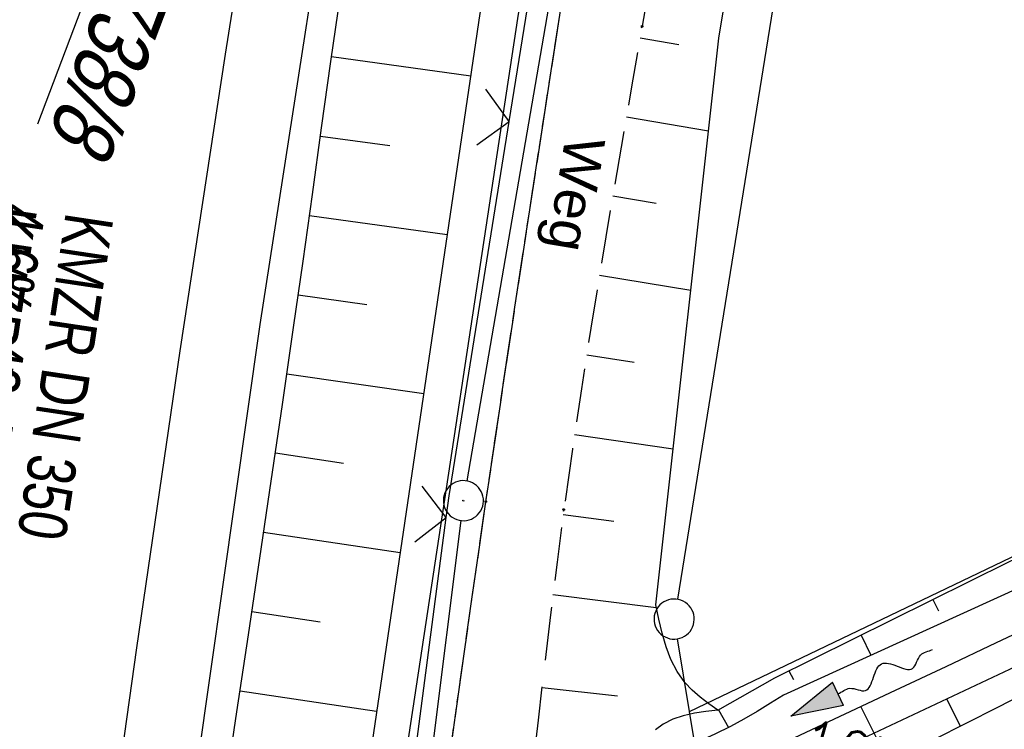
# Model space of a CAD drawing. Extents: x 508885 to 509191, y 457896 to 458644.
# Tile 51 of 57: x 509046 to 509083, y 458566 to 458593. Entities that reach past the tile are written whole.
import ezdxf

# ---------------------------------------------------------------- set-up
doc = ezdxf.new("R2010")
doc.units = 0
doc.header["$LTSCALE"] = 10
doc.header["$MEASUREMENT"] = 0
for name, pattern in [('AUSGEZOGEN', [0]), ('LT00', [0]), ('LT11', [0.3, 0.2, -0.1])]:
    doc.linetypes.add(name, pattern=pattern)
doc.layers.get('0').update_dxf_attribs({"linetype": 'LT00'})
for name, color, linetype in [('--EK_FBR', 1, 'LT00'), ('--EK_Haltung-Text', 140, 'LT00'), ('--EK_Schacht-Text', 5, 'LT00'), ('--EL_DFK_AB_L', 21, 'LT00'), ('--EL_DFK_AB_P', 7, 'LT00'), ('--EL_Haltung-Text', 182, 'LT00'), ('--FLIEßRICHTPFEIL', 180, 'Continuous'), ('BW_TEXT_B', 20, 'AUSGEZOGEN'), ('DFK_AB_FLNR', 7, 'Continuous'), ('DFK_AB_L', 21, 'LT00'), ('DFK_AB_P', 7, 'LT00'), ('DFK_GZPKT', 250, 'LT00'), ('DFK_KATASTER', 250, 'LT00'), ('FELDWEG_TEXT', 250, 'Continuous'), ('V111_AFBR_BAB', 250, 'LT00'), ('V111_BOESCH', 250, 'LT00'), ('V111_BOSCHUNG', 250, 'LT00'), ('V111_FELDWEG', 250, 'LT11'), ('V111_GRABEN', 250, 'LT00'), ('V111_LD_MARK', 250, 'LT00'), ('V111_ZAUN', 40, 'LT00'), ('V112_AFBR_BAB', 250, 'LT00'), ('V112_BOESCH', 250, 'LT00'), ('V112_BOSCHUNG', 250, 'LT00'), ('V112_FELDWEG', 250, 'LT11'), ('V112_GRABEN', 250, 'LT00'), ('V112_LD_MARK', 250, 'LT00'), ('V112_ZAUN', 40, 'LT00')]:
    doc.layers.add(name, color=color, linetype=linetype)
doc.styles.add('Beschrift', font='ARIAL.TTF')
doc.styles.add('Haltungsbeschriftung', font='ARIAL.TTF', dxfattribs={"width": 0.75})
doc.styles.add('schachtbeschriftung', font='romans.shx', dxfattribs={"width": 0.75, "height": 2})
doc.styles.get("Standard").update_dxf_attribs({"font": 'ARIAL.TTF'})

# ---------------------------------------------------------------- blocks, each defined once
blk = doc.blocks.new('SYMB7010')
at = {"color": 0, "linetype": 'ByBlock'}
for points in [[(-0.031408, 0.499213), (-0.093728, 0.49134), (-0.15457, 0.475719), (-0.212975, 0.452595), (-0.268021, 0.422333), (-0.31884, 0.385411), (-0.36463, 0.342411), (-0.40467, 0.29401), (-0.438329, 0.240973), (-0.465074, 0.184136), (-0.484486, 0.124395), (-0.496256, 0.062692), (-0.5002, 0)], [(0.5002, 0), (0.496256, 0.062692), (0.484485, 0.124395), (0.465074, 0.184136), (0.438329, 0.240973), (0.40467, 0.29401), (0.36463, 0.342411), (0.31884, 0.385411), (0.268021, 0.422333), (0.212975, 0.452595), (0.15457, 0.475719), (0.093728, 0.49134), (0.031408, 0.499213), (-0.031408, 0.499213)], [(-0.5002, 0), (-0.496256, -0.062692), (-0.484486, -0.124395), (-0.465075, -0.184136), (-0.438329, -0.240973), (-0.404671, -0.29401), (-0.36463, -0.342411), (-0.31884, -0.385411), (-0.268021, -0.422333), (-0.212975, -0.452595), (-0.154571, -0.475719), (-0.093728, -0.49134), (-0.031408, -0.499213), (0.031408, -0.499213)], [(0.031408, -0.499213), (0.093728, -0.491341), (0.15457, -0.475719), (0.212975, -0.452595), (0.268021, -0.422333), (0.31884, -0.385411), (0.36463, -0.342411), (0.404671, -0.294011), (0.438329, -0.240974), (0.465075, -0.184136), (0.484486, -0.124395), (0.496256, -0.062692), (0.500201, 0)]]:
    blk.add_lwpolyline(points, dxfattribs=at)
blk = doc.blocks.new('SYMB0003')
at = {"color": 0, "linetype": 'ByBlock'}
for p, q in [((-0.015712, 0), (0.010166, 0.012015)), ((0, -0.021257), (-0.015712, 0)), ((0.010166, 0.012015), (0, -0.021257))]:
    blk.add_line(p, q, dxfattribs=at)
for points in [[(-0.031395, 0.499013), (-0.093691, 0.491144), (-0.154509, 0.475528), (-0.21289, 0.452414), (-0.267913, 0.422164), (-0.318712, 0.385257), (-0.364484, 0.342274), (-0.404509, 0.293893), (-0.438154, 0.240877), (-0.464888, 0.184062), (-0.484292, 0.124345), (-0.496058, 0.062667), (-0.5, 0)], [(0.5, 0), (0.496057, 0.062667), (0.484292, 0.124345), (0.464888, 0.184062), (0.438153, 0.240877), (0.404509, 0.293893), (0.364484, 0.342274), (0.318712, 0.385257), (0.267913, 0.422164), (0.21289, 0.452414), (0.154509, 0.475528), (0.093691, 0.491144), (0.031395, 0.499013), (-0.031395, 0.499013)], [(-0.5, 0), (-0.496058, -0.062667), (-0.484292, -0.124345), (-0.464888, -0.184062), (-0.438154, -0.240877), (-0.404509, -0.293893), (-0.364485, -0.342274), (-0.318712, -0.385257), (-0.267914, -0.422164), (-0.21289, -0.452414), (-0.154509, -0.475529), (-0.093691, -0.491144), (-0.031395, -0.499014), (0.031395, -0.499014)], [(0.031395, -0.499014), (0.093691, -0.491144), (0.154509, -0.475529), (0.21289, -0.452414), (0.267914, -0.422164), (0.318712, -0.385257), (0.364485, -0.342274), (0.404509, -0.293893), (0.438154, -0.240877), (0.464889, -0.184062), (0.484292, -0.124345), (0.496058, -0.062667), (0.5, 0)]]:
    blk.add_lwpolyline(points, dxfattribs=at)
blk = doc.blocks.new('FLIEßRICHTPFEIL')
at = {"layer": '--FLIEßRICHTPFEIL'}
blk.add_hatch(color=256, dxfattribs=at).paths.add_polyline_path([(-1.95, 0.4875), (-1.95, -0.4875), (0, 0)])
for p, q in [((-1.95, 0.4875), (-1.95, -0.4875)), ((-1.95, 0.4875), (0, 0)), ((0, 0), (-1.95, -0.4875))]:
    blk.add_line(p, q, dxfattribs=at)
at = {"layer": '--FLIEßRICHTPFEIL', "start_tangent": (-1, 0), "end_tangent": (-1, 0)}
blk.add_spline([(-1.95, 0), (-2.4375, 0), (-2.925, 0.325), (-3.4125, 0), (-3.9, -0.325), (-4.3875, 0), (-4.875, 0.325), (-5.3625, 0), (-5.85, 0)], degree=3, dxfattribs=at)
blk = doc.blocks.new('SYMB0011')
at = {"color": 0, "linetype": 'ByBlock'}
for p, q in [((0.5, 0), (-0.5, 0)), ((0, 0.5), (0, -0.5))]:
    blk.add_line(p, q, dxfattribs=at)
blk = doc.blocks.new('SYMB0024')
at = {"color": 0, "linetype": 'ByBlock'}
for p, q in [((-0.5, 0.5), (0, 0)), ((0, 0), (0.5, 0.5))]:
    blk.add_line(p, q, dxfattribs=at)

msp = doc.modelspace()

# ---------------------------------------------------------------- linework, layer by layer
at = {"layer": '--EK_FBR'}
for points in [[(509033.444, 458322.397), (509033.995, 458344.72), (509034.89, 458369.551), (509035.987, 458394.317), (509037.472, 458418.57), (509039.183, 458442.329), (509041.09, 458464.831), (509043.369, 458488.282), (509045.947, 458513.055), (509048.673, 458535.671), (509051.755, 458558.727), (509055.01, 458581.604), (509058.517, 458604.2), (509062.207, 458626.243), (509064.565, 458639.405)], [(509050.302, 458547.857), (509051.755, 458558.727), (509055.01, 458581.604), (509058.517, 458604.2), (509062.207, 458626.243), (509064.565, 458639.405)]]:
    msp.add_lwpolyline(points, dxfattribs=at)
at = {"layer": '--EK_FBR', "linetype": 'LT11', "flags": 128}
for points in [[(509047.968, 458447.746), (509048.48, 458453.082), (509049.005, 458458.416), (509049.544, 458463.75), (509050.099, 458469.081), (509050.519, 458473.014), (509050.947, 458476.945), (509051.382, 458480.877), (509051.822, 458484.807), (509052.267, 458488.737), (509052.713, 458492.667), (509053.167, 458496.651), (509053.625, 458500.635), (509054.088, 458504.619), (509054.559, 458508.601), (509055.039, 458512.582), (509055.531, 458516.562), (509056.005, 458520.299), (509056.49, 458524.035), (509056.982, 458527.77), (509057.481, 458531.505), (509057.983, 458535.238), (509058.487, 458538.972), (509059.102, 458543.525), (509059.717, 458548.079), (509060.334, 458552.631), (509060.955, 458557.184), (509061.443, 458560.742), (509061.936, 458564.3), (509062.434, 458567.857), (509062.94, 458571.412), (509063.454, 458574.967), (509063.991, 458578.61), (509064.537, 458582.252), (509065.092, 458585.892), (509065.652, 458589.532), (509066.217, 458593.171), (509066.827, 458597.067), (509067.442, 458600.962), (509068.065, 458604.856), (509068.698, 458608.748), (509069.342, 458612.639), (509070, 458616.527), (509070.673, 458620.412), (509071.333, 458624.126), (509072.006, 458627.838), (509072.691, 458631.548), (509073.385, 458635.256), (509074.087, 458638.962), (509074.123, 458639.153)], [(509077.309, 458639.07), (509077.309, 458639.07), (509076.475, 458634.267), (509075.449, 458628.336), (509074.425, 458622.404), (509073.401, 458616.473), (509072.377, 458610.541), (509071.352, 458604.609), (509070.324, 458598.678), (509069.292, 458592.746), (509068.899, 458590.49), (509068.508, 458588.234), (509068.122, 458585.977), (509067.744, 458583.719), (509067.377, 458581.46), (509067.023, 458579.198), (509066.686, 458576.934), (509066.368, 458574.668), (509066.11, 458572.704), (509065.864, 458570.739), (509065.629, 458568.772), (509065.401, 458566.804), (509065.175, 458564.835), (509064.95, 458562.867), (509064.709, 458560.79), (509064.46, 458558.713), (509064.2, 458556.638), (509063.906, 458554.417), (509063.6, 458552.198), (509063.283, 458549.98), (509062.959, 458547.763), (509062.633, 458545.546), (509062.308, 458543.329), (509061.987, 458541.112), (509061.674, 458538.893), (509061.285, 458536.023), (509060.911, 458533.152), (509060.551, 458530.278), (509060.2, 458527.404), (509059.856, 458524.528), (509059.516, 458521.652), (509059.176, 458518.776), (509058.833, 458515.9), (509058.117, 458510.028), (509057.379, 458504.16), (509056.619, 458498.294), (509055.839, 458492.43), (509055.483, 458489.8), (509055.126, 458487.169), (509054.77, 458484.539), (509054.416, 458481.908), (509054.069, 458479.277), (509053.73, 458476.645), (509053.4, 458474.011), (509053.084, 458471.376), (509052.783, 458468.74), (509052.463, 458465.761), (509052.162, 458462.781), (509051.878, 458459.798), (509051.607, 458456.814), (509051.347, 458453.829), (509051.094, 458450.843), (509050.845, 458447.857), (509050.598, 458444.87)]]:
    msp.add_lwpolyline(points, dxfattribs=at)
at = {"layer": '--EL_DFK_AB_L'}
for p, q in [((509073.647, 458639.166), (509062.737, 458575.749)), ((509062.517, 458574.265), (509046.104, 458443.644))]:
    msp.add_line(p, q, dxfattribs=at)
at = {"layer": 'DFK_AB_L'}
for p, q in [((509073.647, 458639.166), (509062.737, 458575.749)), ((509062.517, 458574.265), (509046.104, 458443.644))]:
    msp.add_line(p, q, dxfattribs=at)
at = {"layer": 'DFK_KATASTER'}
for p, q in [((509081.535, 458638.958), (509070.61, 458571.319)), ((509071.06, 458567.129), (509190.997, 458624.577)), ((509071.69, 458563.379), (509130.53, 458590.979)), ((509071.06, 458567.129), (509070.613, 458569.839)), ((509071.69, 458563.379), (509071.06, 458567.129))]:
    msp.add_line(p, q, dxfattribs=at)
at = {"layer": 'V111_AFBR_BAB'}
msp.add_lwpolyline([(509050.302, 458547.857), (509051.755, 458558.727), (509055.01, 458581.604), (509058.517, 458604.2), (509062.207, 458626.243), (509064.565, 458639.405)], dxfattribs=at)
at = {"layer": 'V111_BOESCH'}
for points in [[(509072.121, 458567.177), (509071.786, 458567.416), (509071.463, 458567.663), (509071.161, 458567.925), (509070.891, 458568.209), (509070.602, 458568.616), (509070.371, 458569.065), (509070.188, 458569.547), (509070.04, 458570.053), (509069.916, 458570.577), (509069.803, 458571.109), (509072.159, 458592.311), (509079.907, 458639.001)], [(509072.121, 458567.177), (509074.257, 458568.382), (509083.009, 458572.72), (509105.436, 458583.383), (509139.37, 458599.679), (509161.459, 458610.399), (509186.317, 458622.193), (509190.994, 458624.471)], [(509051.389, 458547.445), (509051.549, 458548.66), (509051.987, 458551.939), (509052.432, 458555.218), (509052.889, 458558.495), (509053.3, 458561.37), (509053.718, 458564.243), (509054.142, 458567.116), (509054.569, 458569.988), (509054.996, 458572.861), (509055.422, 458575.733), (509055.844, 458578.607), (509056.259, 458581.481), (509056.612, 458583.97), (509056.961, 458586.46), (509057.308, 458588.951), (509057.657, 458591.441), (509058.008, 458593.93)], [(509070.941, 458564.19), (509072.034, 458564.721), (509073.127, 458565.249), (509075.006, 458566.148), (509076.888, 458567.04), (509078.772, 458567.927), (509080.657, 458568.812), (509082.542, 458569.698), (509084.424, 458570.588), (509086.304, 458571.484), (509088.438, 458572.514), (509090.567, 458573.553), (509092.693, 458574.597), (509094.818, 458575.645), (509096.943, 458576.693), (509099.07, 458577.737), (509101.199, 458578.776), (509103.963, 458580.108), (509106.733, 458581.427), (509109.508, 458582.736), (509112.287, 458584.037), (509115.068, 458585.332), (509117.85, 458586.626), (509128.901, 458591.038)], [(509122.186, 458590.188), (509119.412, 458588.856), (509116.639, 458587.521), (509113.867, 458586.184), (509111.095, 458584.847), (509108.322, 458583.513), (509105.547, 458582.182), (509101.89, 458580.439), (509098.228, 458578.705), (509094.563, 458576.978), (509090.896, 458575.257), (509087.227, 458573.538), (509083.557, 458571.822), (509074.577, 458567.736), (509074.088, 458567.43), (509073.596, 458567.129), (509073.098, 458566.839), (509072.592, 458566.565), (509072.017, 458566.281), (509071.435, 458566.01)], [(509073.118, 458562.535), (509075.49, 458563.717), (509077.86, 458564.901), (509080.228, 458566.09), (509082.592, 458567.287), (509084.951, 458568.494), (509087.303, 458569.713), (509089.169, 458570.693), (509091.031, 458571.679), (509092.891, 458572.669), (509094.751, 458573.66), (509096.612, 458574.649), (509098.475, 458575.632), (509100.343, 458576.608), (509102.216, 458577.572), (509104.453, 458578.702), (509106.698, 458579.815), (509108.95, 458580.914), (509111.208, 458582.002), (509113.47, 458583.082), (509115.735, 458584.155), (509118.001, 458585.226), (509128.616, 458590.242)], [(509072.121, 458567.177), (509071.68, 458567.124), (509071.248, 458567.058), (509070.831, 458566.964), (509070.438, 458566.832), (509070.077, 458566.645), (509069.796, 458566.436)]]:
    msp.add_lwpolyline(points, dxfattribs=at)
at = {"layer": 'V111_BOSCHUNG'}
for p, q in [((509069.218, 458592.323), (509070.662, 458592.077)), ((509057.683, 458591.626), (509062.883, 458590.895)), ((509068.704, 458589.367), (509071.774, 458588.845)), ((509057.266, 458588.645), (509059.855, 458588.291)), ((509068.196, 458586.411), (509069.819, 458586.134)), ((509056.851, 458585.673), (509062.005, 458584.97)), ((509067.699, 458583.443), (509071.111, 458582.88)), ((509056.434, 458582.713), (509058.999, 458582.352)), ((509067.22, 458580.465), (509069.001, 458580.189)), ((509056.01, 458579.754), (509061.124, 458579.014)), ((509066.766, 458577.483), (509070.452, 458576.947)), ((509055.579, 458576.795), (509058.131, 458576.416)), ((509066.345, 458574.495), (509068.234, 458574.238)), ((509055.14, 458573.827), (509060.243, 458573.068)), ((509065.958, 458571.502), (509069.823, 458571.013)), ((509080.168, 458571.312), (509080.374, 458570.89)), ((509054.699, 458570.86), (509057.251, 458570.48)), ((509077.48, 458569.98), (509077.848, 458569.224)), ((509074.785, 458568.644), (509074.954, 458568.314)), ((509065.551, 458568.025), (509068.366, 458567.709)), ((509054.257, 458567.893), (509059.365, 458567.133)), ((509081.198, 458566.58), (509080.691, 458567.585)), ((509072.145, 458567.191), (509072.519, 458566.527)), ((509078.513, 458565.228), (509077.473, 458567.316))]:
    msp.add_line(p, q, dxfattribs=at)
at = {"layer": 'V111_FELDWEG', "flags": 128}
for points in [[(509059.23, 458544.472), (509059.717, 458548.079), (509060.334, 458552.632), (509060.955, 458557.184), (509061.443, 458560.742), (509061.936, 458564.3), (509062.434, 458567.857), (509062.94, 458571.413), (509063.454, 458574.967), (509063.991, 458578.61), (509064.537, 458582.252), (509065.091, 458585.892), (509065.652, 458589.532), (509066.217, 458593.171), (509066.826, 458597.067), (509067.442, 458600.962), (509068.065, 458604.856), (509068.698, 458608.748), (509069.342, 458612.639), (509070, 458616.527), (509070.673, 458620.412), (509071.333, 458624.126), (509072.006, 458627.838), (509072.691, 458631.548), (509073.385, 458635.256), (509074.087, 458638.962), (509074.123, 458639.153)], [(509077.309, 458639.07), (509076.475, 458634.267), (509075.449, 458628.336), (509074.425, 458622.404), (509073.401, 458616.473), (509072.377, 458610.541), (509071.352, 458604.61), (509070.324, 458598.678), (509069.292, 458592.746), (509068.899, 458590.49), (509068.508, 458588.234), (509068.122, 458585.977), (509067.744, 458583.719), (509067.377, 458581.46), (509067.023, 458579.198), (509066.686, 458576.935), (509066.368, 458574.668), (509066.11, 458572.704), (509065.864, 458570.739), (509065.629, 458568.772), (509065.401, 458566.804), (509065.175, 458564.835), (509064.95, 458562.867), (509064.709, 458560.789), (509064.46, 458558.713), (509064.2, 458556.638), (509063.906, 458554.417), (509063.599, 458552.198), (509063.283, 458549.98), (509062.959, 458547.763), (509062.633, 458545.546), (509062.308, 458543.329), (509062.305, 458543.306)]]:
    msp.add_lwpolyline(points, dxfattribs=at)
at = {"layer": 'V111_GRABEN'}
for points in [[(509071.117, 458639.233), (509068.148, 458621.385), (509063.228, 458593.231), (509059.033, 458564.893), (509056.325, 458545.573)], [(509057.64, 458545.075), (509060.37, 458564.871), (509064.647, 458593.044), (509069.095, 458621.047), (509072.391, 458639.199)]]:
    msp.add_lwpolyline(points, dxfattribs=at)
at = {"layer": 'V111_LD_MARK'}
msp.add_lwpolyline([(509047.562, 458548.896), (509048.836, 458558.383), (509050.396, 458569.5), (509052.023, 458580.609), (509053.715, 458591.708), (509055.472, 458602.797), (509057.292, 458613.876), (509059.177, 458624.944), (509061.124, 458636.001), (509061.756, 458639.479)], dxfattribs=at)
at = {"layer": 'V111_ZAUN'}
for p, q in [((509064.32, 458589.193), (509066.692, 458604.004)), ((509060.01, 458559.507), (509061.971, 458574.378))]:
    msp.add_line(p, q, dxfattribs=at)
msp.add_lwpolyline([(509061.971, 458574.378), (509062.079, 458575.193), (509064.32, 458589.193)], dxfattribs=at)
at = {"layer": 'V112_AFBR_BAB'}
msp.add_lwpolyline([(509033.444, 458322.397), (509033.995, 458344.72), (509034.89, 458369.551), (509035.987, 458394.317), (509037.472, 458418.57), (509039.183, 458442.329), (509041.09, 458464.831), (509043.369, 458488.282), (509045.947, 458513.055), (509048.673, 458535.671), (509051.755, 458558.727), (509055.01, 458581.604), (509058.517, 458604.2), (509062.207, 458626.243), (509064.565, 458639.405)], dxfattribs=at)
at = {"layer": 'V112_BOESCH'}
for points in [[(509072.121, 458567.177), (509071.786, 458567.416), (509071.463, 458567.663), (509071.161, 458567.925), (509070.891, 458568.209), (509070.602, 458568.616), (509070.371, 458569.065), (509070.188, 458569.547), (509070.04, 458570.053), (509069.916, 458570.577), (509069.803, 458571.109), (509072.159, 458592.311), (509079.907, 458639.001)], [(509072.121, 458567.177), (509074.257, 458568.382), (509083.009, 458572.72), (509105.436, 458583.383), (509139.37, 458599.679), (509161.459, 458610.399), (509186.317, 458622.193), (509190.994, 458624.471)], [(509049.459, 458532.74), (509049.829, 458535.536), (509050.259, 458538.817), (509050.688, 458542.098), (509051.117, 458545.379), (509051.549, 458548.66), (509051.987, 458551.939), (509052.433, 458555.218), (509052.889, 458558.495), (509053.3, 458561.37), (509053.718, 458564.243), (509054.142, 458567.116), (509054.569, 458569.988), (509054.996, 458572.861), (509055.422, 458575.733), (509055.844, 458578.607), (509056.259, 458581.481), (509056.612, 458583.97), (509056.961, 458586.46), (509057.308, 458588.951), (509057.657, 458591.441), (509058.008, 458593.93)], [(509070.941, 458564.19), (509072.034, 458564.721), (509073.127, 458565.249), (509075.006, 458566.148), (509076.888, 458567.04), (509078.772, 458567.927), (509080.657, 458568.812), (509082.542, 458569.698), (509084.425, 458570.588), (509086.304, 458571.484), (509088.438, 458572.514), (509090.567, 458573.553), (509092.693, 458574.598), (509094.818, 458575.645), (509096.943, 458576.693), (509099.07, 458577.737), (509101.199, 458578.776), (509103.963, 458580.108), (509106.733, 458581.427), (509109.508, 458582.736), (509112.287, 458584.037), (509115.068, 458585.332), (509117.85, 458586.626), (509128.901, 458591.038)], [(509122.186, 458590.188), (509119.412, 458588.856), (509116.639, 458587.521), (509113.867, 458586.184), (509111.095, 458584.847), (509108.322, 458583.513), (509105.547, 458582.182), (509101.89, 458580.439), (509098.228, 458578.705), (509094.563, 458576.978), (509090.896, 458575.256), (509087.227, 458573.538), (509083.557, 458571.822), (509074.577, 458567.736), (509074.088, 458567.43), (509073.596, 458567.129), (509073.098, 458566.839), (509072.592, 458566.565), (509072.017, 458566.281), (509071.435, 458566.01)], [(509073.118, 458562.535), (509075.49, 458563.717), (509077.86, 458564.901), (509080.228, 458566.09), (509082.592, 458567.287), (509084.951, 458568.494), (509087.303, 458569.713), (509089.169, 458570.693), (509091.031, 458571.679), (509092.891, 458572.669), (509094.751, 458573.66), (509096.612, 458574.649), (509098.475, 458575.632), (509100.343, 458576.608), (509102.216, 458577.572), (509104.453, 458578.702), (509106.698, 458579.815), (509108.95, 458580.914), (509111.208, 458582.002), (509113.47, 458583.082), (509115.735, 458584.155), (509118.001, 458585.226), (509128.616, 458590.242)], [(509072.121, 458567.177), (509071.68, 458567.124), (509071.248, 458567.058), (509070.831, 458566.964), (509070.438, 458566.832), (509070.077, 458566.646), (509069.796, 458566.436)]]:
    msp.add_lwpolyline(points, dxfattribs=at)
at = {"layer": 'V112_BOSCHUNG'}
for p, q in [((509069.218, 458592.323), (509070.662, 458592.077)), ((509057.683, 458591.626), (509062.883, 458590.895)), ((509068.704, 458589.367), (509071.774, 458588.845)), ((509057.266, 458588.645), (509059.855, 458588.291)), ((509068.196, 458586.411), (509069.819, 458586.134)), ((509056.851, 458585.674), (509062.005, 458584.97)), ((509067.699, 458583.443), (509071.111, 458582.88)), ((509056.434, 458582.713), (509058.999, 458582.352)), ((509067.22, 458580.465), (509069.001, 458580.189)), ((509056.01, 458579.754), (509061.124, 458579.014)), ((509066.766, 458577.483), (509070.452, 458576.947)), ((509055.579, 458576.795), (509058.131, 458576.416)), ((509066.345, 458574.495), (509068.234, 458574.238)), ((509055.14, 458573.827), (509060.243, 458573.068)), ((509065.958, 458571.502), (509069.823, 458571.013)), ((509080.168, 458571.312), (509080.374, 458570.89)), ((509054.699, 458570.86), (509057.251, 458570.48)), ((509077.48, 458569.98), (509077.848, 458569.224)), ((509074.785, 458568.644), (509074.954, 458568.314)), ((509065.551, 458568.025), (509068.366, 458567.709)), ((509054.257, 458567.893), (509059.365, 458567.133)), ((509081.198, 458566.58), (509080.691, 458567.585)), ((509072.145, 458567.191), (509072.519, 458566.527)), ((509078.513, 458565.228), (509077.473, 458567.316))]:
    msp.add_line(p, q, dxfattribs=at)
at = {"layer": 'V112_FELDWEG', "flags": 128}
for points in [[(509075.207, 457898.869), (509074.801, 457900.932), (509074.318, 457903.466), (509073.848, 457906.002), (509073.386, 457908.54), (509072.931, 457911.08), (509072.478, 457913.619), (509072.026, 457916.16), (509071.572, 457918.699), (509071.111, 457921.238), (509070.643, 457923.775), (509070.181, 457926.225), (509069.71, 457928.674), (509069.234, 457931.122), (509068.756, 457933.57), (509068.278, 457936.017), (509067.802, 457938.465), (509067.332, 457940.913), (509066.869, 457943.363), (509066.417, 457945.815), (509065.978, 457948.269), (509065.524, 457950.902), (509065.085, 457953.537), (509064.659, 457956.175), (509064.241, 457958.814), (509063.829, 457961.455), (509063.421, 457964.096), (509063.012, 457966.737), (509062.601, 457969.377), (509062.109, 457972.494), (509061.611, 457975.61), (509061.11, 457978.725), (509060.61, 457981.841), (509060.112, 457984.957), (509059.62, 457988.073), (509059.136, 457991.191), (509058.664, 457994.311), (509058.184, 457997.579), (509057.717, 458000.849), (509057.26, 458004.12), (509056.812, 458007.393), (509056.369, 458010.666), (509055.931, 458013.94), (509055.493, 458017.214), (509054.769, 458022.614), (509054.044, 458028.013), (509053.316, 458033.412), (509052.587, 458038.811), (509051.858, 458044.211), (509051.129, 458049.613), (509050.769, 458052.287), (509050.413, 458054.961), (509050.064, 458057.637), (509049.726, 458060.313), (509049.403, 458062.991), (509049.096, 458065.671), (509048.812, 458068.352), (509048.551, 458071.035), (509048.319, 458073.721), (509048.119, 458076.409), (509047.991, 458078.433), (509047.879, 458080.457), (509047.782, 458082.483), (509047.697, 458084.51), (509047.62, 458086.537), (509047.55, 458088.564), (509047.482, 458090.592), (509047.356, 458094.433), (509047.233, 458098.274), (509047.115, 458102.114), (509047.004, 458105.955), (509046.92, 458109.058), (509046.84, 458112.16), (509046.761, 458115.263), (509046.683, 458118.366), (509046.603, 458121.469), (509046.52, 458124.572), (509046.432, 458127.675), (509046.321, 458131.306), (509046.202, 458134.936), (509046.08, 458138.566), (509045.956, 458142.196), (509045.833, 458145.827), (509045.713, 458149.457), (509045.624, 458152.279), (509045.536, 458155.101), (509045.448, 458157.923), (509045.357, 458160.745), (509045.262, 458163.567), (509045.16, 458166.389), (509045.049, 458169.21), (509044.913, 458172.358), (509044.765, 458175.506), (509044.608, 458178.653), (509044.445, 458181.8), (509044.277, 458184.947), (509044.107, 458188.094), (509043.937, 458191.241), (509043.77, 458194.388), (509043.608, 458197.535), (509043.407, 458201.625), (509043.217, 458205.715), (509043.034, 458209.806), (509042.858, 458213.897), (509042.686, 458217.988), (509042.517, 458222.079), (509042.357, 458225.975), (509042.198, 458229.871), (509042.045, 458233.768), (509041.897, 458237.664), (509041.758, 458241.561), (509041.627, 458245.529), (509041.504, 458249.498), (509041.39, 458253.467), (509041.283, 458257.436), (509041.182, 458261.405), (509041.084, 458265.374), (509040.896, 458273.402), (509040.72, 458281.43), (509040.558, 458289.458), (509040.498, 458292.64), (509040.442, 458295.823), (509040.393, 458299.005), (509040.351, 458302.187), (509040.319, 458305.37), (509040.298, 458308.552), (509040.291, 458311.735), (509040.299, 458314.917), (509040.329, 458318.608), (509040.38, 458322.298), (509040.45, 458325.988), (509040.537, 458329.678), (509040.639, 458333.368), (509040.753, 458337.058), (509040.879, 458340.747), (509041.014, 458344.436), (509041.152, 458348.01), (509041.298, 458351.584), (509041.453, 458355.157), (509041.619, 458358.73), (509041.797, 458362.302), (509041.989, 458365.873), (509042.181, 458369.196), (509042.383, 458372.519), (509042.594, 458375.841), (509042.811, 458379.163), (509043.032, 458382.485), (509043.255, 458385.806), (509043.478, 458389.128), (509043.697, 458392.45), (509043.912, 458395.777), (509044.125, 458399.104), (509044.337, 458402.431), (509044.551, 458405.758), (509044.768, 458409.084), (509044.992, 458412.41), (509045.225, 458415.735), (509045.468, 458419.06), (509045.769, 458422.954), (509046.085, 458426.847), (509046.416, 458430.739), (509046.757, 458434.629), (509047.109, 458438.52), (509047.467, 458442.409), (509047.968, 458447.746), (509048.48, 458453.082), (509049.005, 458458.416), (509049.544, 458463.75), (509050.099, 458469.081), (509050.519, 458473.014), (509050.947, 458476.945), (509051.382, 458480.877), (509051.822, 458484.807), (509052.267, 458488.737), (509052.713, 458492.667), (509053.167, 458496.651), (509053.625, 458500.635), (509054.088, 458504.619), (509054.559, 458508.601), (509055.039, 458512.582), (509055.531, 458516.562), (509056.005, 458520.299), (509056.49, 458524.035), (509056.982, 458527.77), (509057.481, 458531.505), (509057.983, 458535.238), (509058.487, 458538.972), (509059.102, 458543.525), (509059.717, 458548.079), (509060.334, 458552.631), (509060.955, 458557.184), (509061.443, 458560.742), (509061.936, 458564.3), (509062.434, 458567.857), (509062.94, 458571.412), (509063.454, 458574.967), (509063.991, 458578.61), (509064.537, 458582.252), (509065.092, 458585.892), (509065.652, 458589.532), (509066.217, 458593.171), (509066.827, 458597.067), (509067.442, 458600.962), (509068.065, 458604.856), (509068.698, 458608.748), (509069.342, 458612.639), (509070, 458616.527), (509070.673, 458620.412), (509071.333, 458624.126), (509072.006, 458627.838), (509072.691, 458631.548), (509073.385, 458635.256), (509074.087, 458638.962), (509074.123, 458639.153)], [(509077.309, 458639.07), (509076.475, 458634.267), (509075.449, 458628.336), (509074.425, 458622.404), (509073.401, 458616.473), (509072.377, 458610.541), (509071.352, 458604.609), (509070.324, 458598.678), (509069.292, 458592.746), (509068.899, 458590.49), (509068.508, 458588.234), (509068.122, 458585.977), (509067.744, 458583.719), (509067.377, 458581.46), (509067.023, 458579.198), (509066.686, 458576.934), (509066.368, 458574.668), (509066.11, 458572.704), (509065.864, 458570.739), (509065.629, 458568.772), (509065.401, 458566.804), (509065.175, 458564.835), (509064.95, 458562.867), (509064.709, 458560.79), (509064.46, 458558.713), (509064.2, 458556.638), (509063.906, 458554.417), (509063.6, 458552.198), (509063.283, 458549.98), (509062.959, 458547.763), (509062.633, 458545.546), (509062.308, 458543.329), (509061.987, 458541.112), (509061.674, 458538.893), (509061.285, 458536.023), (509060.911, 458533.152), (509060.551, 458530.278), (509060.2, 458527.404), (509059.856, 458524.528), (509059.516, 458521.652), (509059.176, 458518.776), (509058.833, 458515.9), (509058.117, 458510.028), (509057.379, 458504.16), (509056.619, 458498.294), (509055.839, 458492.43), (509055.483, 458489.8), (509055.126, 458487.169), (509054.77, 458484.539), (509054.416, 458481.908), (509054.069, 458479.277), (509053.73, 458476.645), (509053.4, 458474.011), (509053.084, 458471.376), (509052.783, 458468.74), (509052.463, 458465.761), (509052.162, 458462.781), (509051.878, 458459.798), (509051.607, 458456.814), (509051.347, 458453.829), (509051.094, 458450.843), (509050.845, 458447.857), (509050.598, 458444.87), (509050.349, 458441.884), (509050.072, 458438.612), (509049.792, 458435.34), (509049.512, 458432.068), (509049.233, 458428.796), (509048.957, 458425.524), (509048.688, 458422.251), (509048.428, 458418.978), (509048.176, 458415.689), (509047.934, 458412.398), (509047.698, 458409.108), (509047.466, 458405.817), (509047.237, 458402.525), (509047.008, 458399.234), (509046.777, 458395.942), (509046.542, 458392.651), (509046.323, 458389.643), (509046.101, 458386.636), (509045.881, 458383.629), (509045.664, 458380.621), (509045.454, 458377.613), (509045.254, 458374.605), (509045.067, 458371.596), (509044.895, 458368.586), (509044.743, 458365.575), (509044.639, 458363.241), (509044.546, 458360.907), (509044.46, 458358.572), (509044.379, 458356.237), (509044.301, 458353.901), (509044.223, 458351.566), (509044.141, 458349.23), (509044.054, 458346.895), (509043.959, 458344.56), (509043.863, 458342.418), (509043.761, 458340.277), (509043.656, 458338.135), (509043.553, 458335.994), (509043.454, 458333.853), (509043.363, 458331.711), (509043.284, 458329.57), (509043.219, 458327.427), (509043.173, 458325.285), (509043.148, 458323.222), (509043.138, 458321.159), (509043.141, 458319.095), (509043.151, 458317.032), (509043.164, 458314.968), (509043.187, 458311.376), (509043.21, 458307.784), (509043.234, 458304.192), (509043.263, 458300.601), (509043.299, 458297.009), (509043.344, 458293.418), (509043.399, 458289.827), (509043.454, 458286.852), (509043.517, 458283.878), (509043.583, 458280.903), (509043.652, 458277.929), (509043.721, 458274.954), (509043.787, 458271.98), (509043.849, 458269.005), (509043.903, 458266.03), (509043.944, 458263.389), (509043.981, 458260.749), (509044.016, 458258.108), (509044.052, 458255.468), (509044.093, 458252.827), (509044.14, 458250.187), (509044.197, 458247.547), (509044.266, 458244.908), (509044.351, 458242.269), (509044.448, 458239.755), (509044.559, 458237.242), (509044.68, 458234.73), (509044.81, 458232.217), (509044.945, 458229.705), (509045.083, 458227.193), (509045.22, 458224.68), (509045.354, 458222.168), (509045.53, 458218.718), (509045.696, 458215.268), (509045.856, 458211.817), (509046.012, 458208.367), (509046.166, 458204.916), (509046.32, 458201.466), (509046.477, 458198.015), (509046.7, 458193.269), (509046.931, 458188.523), (509047.169, 458183.778), (509047.413, 458179.032), (509047.662, 458174.287), (509047.914, 458169.542), (509048.065, 458166.708), (509048.215, 458163.875), (509048.36, 458161.041), (509048.497, 458158.207), (509048.624, 458155.372), (509048.738, 458152.537), (509048.836, 458149.702), (509048.908, 458147.215), (509048.968, 458144.727), (509049.019, 458142.239), (509049.064, 458139.75), (509049.107, 458137.262), (509049.149, 458134.774), (509049.194, 458132.285), (509049.244, 458129.797), (509049.303, 458127.309), (509049.37, 458124.88), (509049.447, 458122.451), (509049.53, 458120.023), (509049.62, 458117.594), (509049.694, 458115.666), (509049.766, 458113.737), (509049.833, 458111.809), (509049.89, 458109.88), (509049.933, 458107.951), (509049.958, 458106.022), (509049.963, 458104.335), (509049.957, 458102.647), (509049.942, 458100.959), (509049.924, 458099.272), (509049.908, 458097.584), (509049.897, 458095.897), (509049.897, 458094.21), (509049.911, 458092.523), (509049.945, 458090.837), (509050.005, 458089.07), (509050.088, 458087.304), (509050.191, 458085.538), (509050.31, 458083.773), (509050.442, 458082.009), (509050.584, 458080.245), (509050.732, 458078.481), (509050.884, 458076.717), (509051.142, 458073.73), (509051.402, 458070.743), (509051.666, 458067.758), (509051.937, 458064.773), (509052.216, 458061.79), (509052.506, 458058.808), (509052.809, 458055.827), (509053.127, 458052.849), (509053.462, 458049.872), (509053.851, 458046.616), (509054.26, 458043.361), (509054.687, 458040.109), (509055.13, 458036.859), (509055.586, 458033.61), (509056.051, 458030.362), (509056.523, 458027.115), (509057, 458023.868), (509057.479, 458020.622), (509057.957, 458017.376), (509058.514, 458013.571), (509059.067, 458009.765), (509059.619, 458005.96), (509060.171, 458002.154), (509060.726, 457998.349), (509061.285, 457994.545), (509062.2, 457988.396), (509063.129, 457982.25), (509064.071, 457976.105), (509065.023, 457969.961), (509065.503, 457966.894), (509065.986, 457963.827), (509066.476, 457960.761), (509066.974, 457957.697), (509067.482, 457954.634), (509068.001, 457951.573), (509068.534, 457948.515), (509069.075, 457945.497), (509069.627, 457942.482), (509070.189, 457939.468), (509070.756, 457936.455), (509071.327, 457933.443), (509071.897, 457930.43), (509072.465, 457927.417), (509073.026, 457924.403), (509073.5, 457921.819), (509073.97, 457919.235), (509074.438, 457916.65), (509074.906, 457914.065), (509075.377, 457911.481), (509075.852, 457908.897), (509076.335, 457906.316), (509076.827, 457903.736), (509077.331, 457901.158), (509077.806, 457898.8)]]:
    msp.add_lwpolyline(points, dxfattribs=at)
at = {"layer": 'V112_GRABEN'}
for points in [[(509071.117, 458639.233), (509068.148, 458621.385), (509063.228, 458593.231), (509059.033, 458564.893), (509054.985, 458536.012), (509054.588, 458533.12), (509054.204, 458530.225), (509053.833, 458527.329), (509053.47, 458524.432), (509053.115, 458521.534), (509052.763, 458518.636), (509052.414, 458515.737), (509052.063, 458512.838), (509051.679, 458509.69), (509051.294, 458506.543), (509050.909, 458503.396)], [(509056.405, 458536.115), (509060.37, 458564.871), (509064.647, 458593.044), (509069.095, 458621.047), (509072.391, 458639.199)]]:
    msp.add_lwpolyline(points, dxfattribs=at)
at = {"layer": 'V112_LD_MARK'}
msp.add_lwpolyline([(509035.73, 458433.591), (509036.333, 458441.408), (509036.965, 458449.222), (509037.625, 458457.035), (509038.312, 458464.845), (509039.037, 458472.777), (509039.791, 458480.706), (509040.573, 458488.633), (509041.385, 458496.556), (509042.227, 458504.476), (509043.101, 458512.393), (509044.006, 458520.306), (509044.944, 458528.216), (509045.915, 458536.121), (509047.342, 458547.256), (509048.836, 458558.383), (509050.396, 458569.5), (509052.023, 458580.609), (509053.715, 458591.708), (509055.472, 458602.797), (509057.292, 458613.875), (509059.177, 458624.944), (509061.124, 458636.001), (509061.756, 458639.479)], dxfattribs=at)
at = {"layer": 'V112_ZAUN'}
for p, q in [((509064.32, 458589.193), (509066.692, 458604.004)), ((509060.01, 458559.507), (509061.971, 458574.378))]:
    msp.add_line(p, q, dxfattribs=at)
msp.add_lwpolyline([(509061.971, 458574.378), (509062.079, 458575.193), (509064.32, 458589.193)], dxfattribs=at)

# ---------------------------------------------------------------- block references
at = {"layer": '--EL_DFK_AB_P', "xscale": 1.500000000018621, "yscale": 1.5, "zscale": 1.5, "rotation": 264.7377099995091}
msp.add_blockref('SYMB0003', (509062.61, 458575.01), dxfattribs=at)
at = {"layer": '--FLIEßRICHTPFEIL', "rotation": 205.1881574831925}
msp.add_blockref('FLIEßRICHTPFEIL', (509074.855, 458566.953), dxfattribs=at)
at = {"layer": 'DFK_AB_P', "xscale": 1.500000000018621, "yscale": 1.5, "zscale": 1.5, "rotation": 264.7377099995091}
msp.add_blockref('SYMB0003', (509062.61, 458575.01), dxfattribs=at)
at = {"layer": 'DFK_GZPKT', "xscale": 1.500000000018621, "yscale": 1.5, "zscale": 1.5, "rotation": 264.7377099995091}
msp.add_blockref('SYMB7010', (509070.49, 458570.58), dxfattribs=at)
at = {"layer": 'V111_FELDWEG', "xscale": 0.09999999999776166, "yscale": 0.09999999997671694, "zscale": 0.1, "rotation": 249.2379000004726}
for p in [(509069.292, 458592.746), (509063.454, 458574.967), (509066.368, 458574.668)]:
    msp.add_blockref('SYMB0011', p, dxfattribs=at)
at = {"layer": 'V111_ZAUN', "yscale": 2.099999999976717, "zscale": 2.1}
for p, xscale, rotation in [((509064.32, 458589.193), 2.100000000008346, 80.9037800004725), ((509061.971, 458574.378), 2.099999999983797, 82.48702999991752)]:
    msp.add_blockref('SYMB0024', p, dxfattribs=dict(at, xscale=xscale, rotation=rotation))
at = {"layer": 'V112_FELDWEG', "xscale": 0.1000000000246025, "yscale": 0.09999999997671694, "zscale": 0.1, "rotation": 268.4925099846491}
for p in [(509069.292, 458592.746), (509063.454, 458574.967), (509066.368, 458574.668)]:
    msp.add_blockref('SYMB0011', p, dxfattribs=at)
at = {"layer": 'V112_ZAUN', "yscale": 2.099999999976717, "zscale": 2.1}
for p, xscale, rotation in [((509064.32, 458589.193), 2.099999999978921, 80.9029400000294), ((509061.971, 458574.378), 2.099999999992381, 82.48753000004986)]:
    msp.add_blockref('SYMB0024', p, dxfattribs=dict(at, xscale=xscale, rotation=rotation))

# ---------------------------------------------------------------- texts
at = {"layer": '--EK_Haltung-Text', "style": 'Haltungsbeschriftung', "width": 0.75}
for s, p in [('4.6‰ 43.48m', (509045.216, 458586.213)), ('KMZR DN 350', (509047.747, 458585.833))]:
    msp.add_text(s, height=1.8, rotation=-98.529, dxfattribs=at).set_placement(p)
at = {"layer": '--EK_Schacht-Text', "style": 'schachtbeschriftung', "width": 0.75}
msp.add_text('167107', height=2, rotation=-15.7102, dxfattribs=at).set_placement((509074.949, 458564.976))
at = {"layer": '--EL_Haltung-Text', "style": 'Haltungsbeschriftung', "width": 0.75}
msp.add_text('KMZR DN 350', height=1.8, rotation=-98.529, dxfattribs=at).set_placement((509044.895, 458586.161))
at = {"layer": 'DFK_AB_FLNR', "oblique": 13.754, "width": 0.75}
msp.add_text('%%U738/8', height=2.5, rotation=249.2379, dxfattribs=at).set_placement((509049.429, 458594.924))
at = {"layer": 'FELDWEG_TEXT', "insert": (509065.991, 458588.792), "char_height": 1.5, "attachment_point": 7, "rotation": 260.6315, "style": 'Beschrift'}
msp.add_mtext('Weg', dxfattribs=at)

# ---------------------------------------------------------------- next in the draw order: texts
at = {"layer": 'BW_TEXT_B', "insert": (509123.408, 458627.221), "char_height": 2, "width": 37.55462, "attachment_point": 1, "rotation": 249.2379, "style": 'Beschrift', "bg_fill": 3, "box_fill_scale": 1.5, "bg_fill_color": 256, "bg_fill_transparency": 0}
msp.add_mtext('\\pt20;{\\Funir_o|c0;\\H1.75x;6738763\\fArial|b0|i0|c238|p34;\\H0.5714x;\\P\\ptz;\\H1.75x;BW N_93_B1\\fArial|b0|i0|c0|p34;67d\\fArial|b0|i0|c238|p34;\\W0.8;\\P\\H0.3714x;\\W1;\\P\\fArial|b0|i0|c0|p34;\\H1.924x;\\W0.9;Durchlaß Armco Thyssen\\fArial|b0|i0|c238|p34;\\P\\H0.1999x;\\W1;\\P\\pt8,20;\\H3.602x;K\\fArial|b0|i0|c0|p34;m^I^I\\fArial|b0|i0|c238|p34;1\\fArial|b0|i0|c0|p34;67.491\\fArial|b0|i0|c238|p34;\\PBw.Wi\\fArial|b0|i0|c0|p34;.^I^I61.08\\fArial|b0|i0|c238|p34; gon\\PL.W.^I\\fArial|b0|i0|c0|p34;                 2.00 \\fArial|b0|i0|c238|p34;m\\P\\fArial|b0|i0|c0|p34;L.H.^I                 2.00 m}', dxfattribs=at)

doc.saveas('drawing.dxf')
